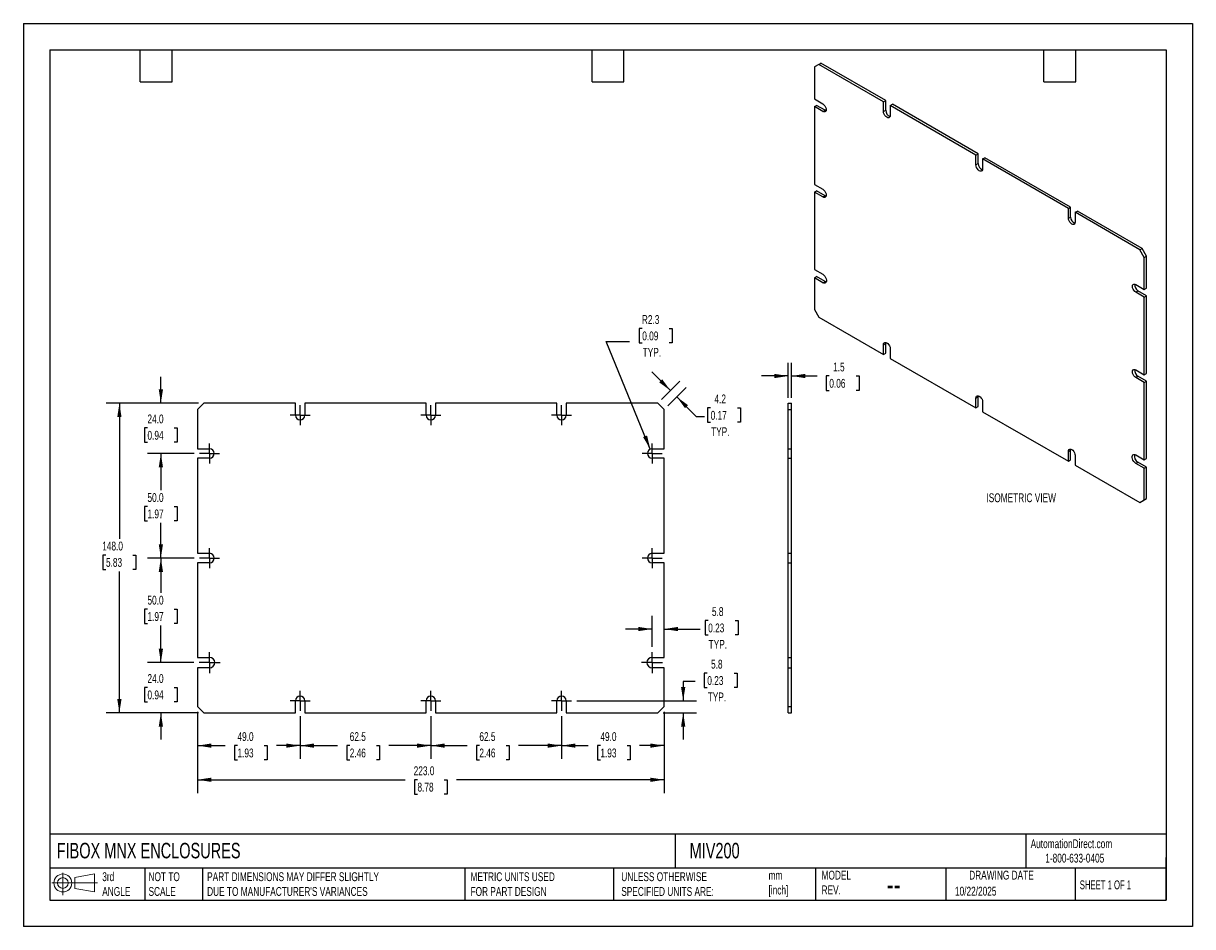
# Model space of a CAD drawing. Header units: millimetres. Extents: x 0 to 559, y 0 to 432.
import ezdxf

# ---------------------------------------------------------------- set-up
doc = ezdxf.new("R2010")
doc.units = ezdxf.units.MM
doc.header["$LTSCALE"] = 2
doc.linetypes.add('CENTERX2', pattern=[20.32, 12.7, -2.54, 2.54, -2.54])
doc.layers.add('CENTER', color=40, linetype='CENTERX2')
doc.layers.add('DIMENSIONS', color=140, linetype='Continuous', lineweight=25)
doc.layers.add('TEXT', color=140, linetype='Continuous', lineweight=25)
doc.styles.add('SLDTEXTSTYLE0', font='TXT', dxfattribs={"width": 0.7})
doc.styles.add('SLDTEXTSTYLE1', font='TXT', dxfattribs={"width": 0.65})
doc.dimstyles.new('SLDDIMSTYLE0', dxfattribs={"dimtxt": 4.316016, "dimasz": 6.604, "dimexe": 0, "dimexo": 0.0625, "dimgap": 1.079004, "dimtad": 0, "dimtih": 1, "dimtoh": 1, "dimdec": 1, "dimrnd": 1e-09, "dimzin": 12, "dimdsep": 46, "dimtxsty": 'SLDTEXTSTYLE0', "dimsah": 1, "dimcen": 0.09, "dimadec": 0, "dimazin": 3, "dimtfac": 1, "dimtdec": 1, "dimtmove": 0, "dimatfit": 0, "dimfxl": 0, "dimfrac": 2, "dimtolj": 1, "dimtzin": 12, "dimarcsym": 0})
doc.dimstyles.new('SLDDIMSTYLE1', dxfattribs={"dimtxt": 4.316016, "dimasz": 6.604, "dimexe": 0, "dimexo": 0.0625, "dimgap": 1.079004, "dimtad": 0, "dimtih": 1, "dimtoh": 1, "dimdec": 1, "dimrnd": 1e-09, "dimzin": 12, "dimdsep": 46, "dimtxsty": 'SLDTEXTSTYLE0', "dimsah": 1, "dimcen": 0, "dimadec": 0, "dimazin": 3, "dimtfac": 1, "dimtdec": 1, "dimtofl": 0, "dimtmove": 0, "dimatfit": 3, "dimfxl": 0, "dimfrac": 2, "dimtolj": 1, "dimtzin": 12, "dimarcsym": 0})
doc.dimstyles.new('SLDDIMSTYLE2', dxfattribs={"dimtxt": 4.316016, "dimasz": 6.604, "dimexe": 0, "dimexo": 0.0625, "dimgap": 1.079004, "dimtad": 0, "dimtih": 1, "dimtoh": 1, "dimdec": 1, "dimrnd": 1e-09, "dimzin": 4, "dimdsep": 46, "dimtxsty": 'SLDTEXTSTYLE0', "dimsah": 1, "dimcen": 0.09, "dimadec": 0, "dimazin": 1, "dimtfac": 1, "dimtdec": 1, "dimtofl": 0, "dimtmove": 0, "dimatfit": 3, "dimfxl": 0, "dimfrac": 2, "dimtolj": 1, "dimtzin": 12, "dimarcsym": 0})
doc.dimstyles.new('SLDDIMSTYLE3', dxfattribs={"dimtxt": 4.316016, "dimasz": 6.604, "dimexe": 0, "dimexo": 0.0625, "dimgap": 1.079004, "dimtad": 0, "dimtih": 1, "dimtoh": 1, "dimdec": 1, "dimrnd": 1e-09, "dimzin": 12, "dimdsep": 46, "dimtxsty": 'SLDTEXTSTYLE0', "dimsah": 1, "dimcen": 0.09, "dimadec": 0, "dimazin": 3, "dimtfac": 1, "dimtdec": 1, "dimtofl": 0, "dimtmove": 0, "dimatfit": 3, "dimfxl": 0, "dimfrac": 2, "dimtolj": 1, "dimtzin": 12, "dimarcsym": 0})
doc.dimstyles.new('SLDDIMSTYLE4', dxfattribs={"dimtxt": 4.316016, "dimasz": 6.604, "dimexe": 0, "dimexo": 0.0625, "dimgap": 1.079004, "dimtad": 0, "dimtih": 1, "dimtoh": 1, "dimdec": 1, "dimrnd": 1e-09, "dimzin": 4, "dimdsep": 46, "dimtxsty": 'SLDTEXTSTYLE0', "dimsah": 1, "dimcen": 0.09, "dimadec": 0, "dimazin": 1, "dimtfac": 1, "dimtdec": 1, "dimtmove": 0, "dimatfit": 0, "dimfxl": 0, "dimfrac": 2, "dimtolj": 1, "dimtzin": 12, "dimarcsym": 0})

# ---------------------------------------------------------------- blocks, each defined once
blk = doc.blocks.new('Block11')
at = {"color": 7, "linetype": 'Continuous', "lineweight": 18}
for p, q in [((0, 5.76), (21.75, 5.76)), ((5.18, 10.62), (5.18, 0)), ((10.96, 8.33), (20.35, 10.06)), ((10.96, 3.19), (10.96, 8.33)), ((20.35, 10.06), (20.35, 1.46)), ((10.96, 3.19), (20.35, 1.46))]:
    blk.add_line(p, q, dxfattribs=at)
for radius in [4.3, 2.57]:
    blk.add_circle((5.18, 5.76), radius, dxfattribs=at)
blk = doc.blocks.new('Block12')
at = {"color": 7, "linetype": 'Continuous'}
blk.add_blockref('Block11', (0, 0), dxfattribs=at)
blk = doc.blocks.new('_D')
at = {"layer": 'DIMENSIONS'}
for p, q in [((309.27, 256.25), (300.29, 265.23)), ((305.03, 252), (313.76, 260.74)), ((308.03, 249), (316.76, 257.74)), ((312.27, 253.25), (321.6, 243.92)), ((328.47, 247.95), (327.02, 247.95)), ((327.02, 247.95), (327.02, 241.09)), ((341.3, 247.95), (342.75, 247.95)), ((342.75, 247.95), (342.75, 241.09)), ((321.6, 243.92), (325.58, 243.92)), ((327.02, 241.09), (328.47, 241.09)), ((342.75, 241.09), (341.3, 241.09))]:
    blk.add_line(p, q, dxfattribs=at)
for points in [[(309.27, 256.25), (305.32, 261.64), (303.88, 260.2)], [(312.27, 253.25), (316.22, 247.86), (317.66, 249.3)]]:
    blk.add_solid(points, dxfattribs=at)
at = {"layer": 'DIMENSIONS', "char_height": 4.233, "attachment_point": 1, "style": 'SLDTEXTSTYLE0'}
for s, insert in [('4.2', (330.27, 254.38)), ('0.17', (328.47, 246.55)), ('TYP.', (328.68, 238.73))]:
    blk.add_mtext(s, dxfattribs=dict(at, insert=insert))
blk = doc.blocks.new('_D_1')
at = {"layer": 'DIMENSIONS'}
for p, q in [((295.77, 285.91), (294.32, 285.91)), ((294.32, 285.91), (294.32, 279.05)), ((308.59, 285.91), (310.04, 285.91)), ((310.04, 285.91), (310.04, 279.05)), ((299.63, 228.29), (278.58, 279.65)), ((278.58, 279.65), (289.69, 279.65)), ((294.32, 279.05), (295.77, 279.05)), ((310.04, 279.05), (308.59, 279.05))]:
    blk.add_line(p, q, dxfattribs=at)
blk.add_solid([(299.63, 228.29), (298.06, 234.79), (296.18, 234.02)], dxfattribs=at)
at = {"layer": 'DIMENSIONS', "char_height": 4.233, "attachment_point": 1, "style": 'SLDTEXTSTYLE0'}
for s, insert in [('R2.3', (295.6, 292.34)), ('0.09', (295.77, 284.51)), ('TYP.', (295.98, 276.69))]:
    blk.add_mtext(s, dxfattribs=dict(at, insert=insert))
blk = doc.blocks.new('_D_2')
at = {"layer": 'DIMENSIONS'}
for p, q in [((300.48, 133.79), (300.48, 148.61)), ((327.29, 146.3), (325.84, 146.3)), ((325.84, 146.3), (325.84, 139.44)), ((340.11, 146.3), (341.56, 146.3)), ((341.56, 146.3), (341.56, 139.44)), ((300.48, 142.26), (287.78, 142.26)), ((306.23, 142.26), (323.42, 142.26)), ((325.84, 139.44), (327.29, 139.44)), ((341.56, 139.44), (340.11, 139.44))]:
    blk.add_line(p, q, dxfattribs=at)
for points in [[(300.48, 142.26), (293.88, 143.28), (293.88, 141.25)], [(306.23, 142.26), (312.84, 141.25), (312.84, 143.28)]]:
    blk.add_solid(points, dxfattribs=at)
at = {"layer": 'DIMENSIONS', "char_height": 4.233, "attachment_point": 1, "style": 'SLDTEXTSTYLE0'}
for s, insert in [('5.8', (329.08, 152.72)), ('0.23', (327.29, 144.9)), ('TYP.', (327.49, 137.07))]:
    blk.add_mtext(s, dxfattribs=dict(at, insert=insert))
blk = doc.blocks.new('_D_3')
at = {"layer": 'DIMENSIONS'}
for p, q in [((326.86, 121.16), (325.41, 121.16)), ((325.41, 121.16), (325.41, 114.3)), ((339.68, 121.16), (341.13, 121.16)), ((341.13, 121.16), (341.13, 114.3)), ((321.06, 117.12), (315.34, 117.12)), ((315.34, 117.12), (315.34, 107.96)), ((325.41, 114.3), (326.86, 114.3)), ((341.13, 114.3), (339.68, 114.3)), ((264.56, 107.96), (321.69, 107.96)), ((305.77, 102.21), (321.69, 102.21)), ((315.34, 102.21), (315.34, 89.51))]:
    blk.add_line(p, q, dxfattribs=at)
for points in [[(315.34, 107.96), (316.36, 114.56), (314.32, 114.56)], [(315.34, 102.21), (314.32, 95.6), (316.36, 95.6)]]:
    blk.add_solid(points, dxfattribs=at)
at = {"layer": 'DIMENSIONS', "char_height": 4.233, "attachment_point": 1, "style": 'SLDTEXTSTYLE0'}
for s, insert in [('5.8', (328.65, 127.59)), ('0.23', (326.86, 119.76)), ('TYP.', (327.07, 111.93))]:
    blk.add_mtext(s, dxfattribs=dict(at, insert=insert))
blk = doc.blocks.new('_D_4')
at = {"layer": 'DIMENSIONS'}
for p, q in [((257.23, 100.63), (257.23, 80.18)), ((306.23, 102.67), (306.23, 80.18)), ((257.23, 86.53), (269.91, 86.53)), ((275.76, 86.53), (274.31, 86.53)), ((274.31, 86.53), (274.31, 79.67)), ((288.59, 86.53), (290.04, 86.53)), ((290.04, 86.53), (290.04, 79.67)), ((306.23, 86.53), (294.44, 86.53)), ((274.31, 79.67), (275.76, 79.67)), ((290.04, 79.67), (288.59, 79.67))]:
    blk.add_line(p, q, dxfattribs=at)
for points in [[(257.23, 86.53), (263.84, 85.52), (263.84, 87.55)], [(306.23, 86.53), (299.63, 87.55), (299.63, 85.52)]]:
    blk.add_solid(points, dxfattribs=at)
at = {"layer": 'DIMENSIONS', "char_height": 4.233, "attachment_point": 1, "style": 'SLDTEXTSTYLE0'}
for s, insert in [('49.0', (275.76, 92.96)), ('1.93', (275.76, 85.13))]:
    blk.add_mtext(s, dxfattribs=dict(at, insert=insert))
blk = doc.blocks.new('_D_5')
at = {"layer": 'DIMENSIONS'}
for p, q in [((194.73, 100.63), (194.73, 80.18)), ((257.23, 100.63), (257.23, 80.18)), ((194.73, 86.53), (212.08, 86.53)), ((217.93, 86.53), (216.48, 86.53)), ((216.48, 86.53), (216.48, 79.67)), ((230.76, 86.53), (232.21, 86.53)), ((232.21, 86.53), (232.21, 79.67)), ((257.23, 86.53), (236.61, 86.53)), ((216.48, 79.67), (217.93, 79.67)), ((232.21, 79.67), (230.76, 79.67))]:
    blk.add_line(p, q, dxfattribs=at)
for points in [[(194.73, 86.53), (201.34, 85.52), (201.34, 87.55)], [(257.23, 86.53), (250.63, 87.55), (250.63, 85.52)]]:
    blk.add_solid(points, dxfattribs=at)
at = {"layer": 'DIMENSIONS', "char_height": 4.233, "attachment_point": 1, "style": 'SLDTEXTSTYLE0'}
for s, insert in [('62.5', (217.93, 92.96)), ('2.46', (217.93, 85.13))]:
    blk.add_mtext(s, dxfattribs=dict(at, insert=insert))
blk = doc.blocks.new('_D_6')
at = {"layer": 'DIMENSIONS'}
for p, q in [((132.23, 100.63), (132.23, 80.18)), ((194.73, 100.63), (194.73, 80.18)), ((132.23, 86.53), (150.12, 86.53)), ((155.97, 86.53), (154.52, 86.53)), ((154.52, 86.53), (154.52, 79.67)), ((168.8, 86.53), (170.25, 86.53)), ((170.25, 86.53), (170.25, 79.67)), ((194.73, 86.53), (174.64, 86.53)), ((154.52, 79.67), (155.97, 79.67)), ((170.25, 79.67), (168.8, 79.67))]:
    blk.add_line(p, q, dxfattribs=at)
for points in [[(132.23, 86.53), (138.84, 85.52), (138.84, 87.55)], [(194.73, 86.53), (188.13, 87.55), (188.13, 85.52)]]:
    blk.add_solid(points, dxfattribs=at)
at = {"layer": 'DIMENSIONS', "char_height": 4.233, "attachment_point": 1, "style": 'SLDTEXTSTYLE0'}
for s, insert in [('62.5', (155.97, 92.96)), ('2.46', (155.97, 85.13))]:
    blk.add_mtext(s, dxfattribs=dict(at, insert=insert))
blk = doc.blocks.new('_D_7')
at = {"layer": 'DIMENSIONS'}
for p, q in [((83.23, 102.67), (83.23, 80.18)), ((132.23, 100.63), (132.23, 80.18)), ((83.23, 86.53), (96.46, 86.53)), ((102.31, 86.53), (100.86, 86.53)), ((100.86, 86.53), (100.86, 79.67)), ((115.14, 86.53), (116.59, 86.53)), ((116.59, 86.53), (116.59, 79.67)), ((132.23, 86.53), (120.99, 86.53)), ((100.86, 79.67), (102.31, 79.67)), ((116.59, 79.67), (115.14, 79.67))]:
    blk.add_line(p, q, dxfattribs=at)
for points in [[(83.23, 86.53), (89.84, 85.52), (89.84, 87.55)], [(132.23, 86.53), (125.63, 87.55), (125.63, 85.52)]]:
    blk.add_solid(points, dxfattribs=at)
at = {"layer": 'DIMENSIONS', "char_height": 4.233, "attachment_point": 1, "style": 'SLDTEXTSTYLE0'}
for s, insert in [('49.0', (102.31, 92.96)), ('1.93', (102.31, 85.13))]:
    blk.add_mtext(s, dxfattribs=dict(at, insert=insert))
blk = doc.blocks.new('_D_8')
at = {"layer": 'DIMENSIONS'}
for p, q in [((83.23, 102.67), (83.23, 63.86)), ((306.23, 102.67), (306.23, 63.86)), ((83.23, 70.21), (182.49, 70.21)), ((188.34, 70.21), (186.89, 70.21)), ((186.89, 70.21), (186.89, 63.35)), ((201.16, 70.21), (202.61, 70.21)), ((202.61, 70.21), (202.61, 63.35)), ((306.23, 70.21), (207.01, 70.21)), ((186.89, 63.35), (188.34, 63.35)), ((202.61, 63.35), (201.16, 63.35))]:
    blk.add_line(p, q, dxfattribs=at)
for points in [[(83.23, 70.21), (89.84, 69.19), (89.84, 71.22)], [(306.23, 70.21), (299.63, 71.22), (299.63, 69.19)]]:
    blk.add_solid(points, dxfattribs=at)
at = {"layer": 'DIMENSIONS', "char_height": 4.233, "attachment_point": 1, "style": 'SLDTEXTSTYLE0'}
for s, insert in [('223.0', (186.54, 76.63)), ('8.78', (188.34, 68.81))]:
    blk.add_mtext(s, dxfattribs=dict(at, insert=insert))
blk = doc.blocks.new('_D_9')
at = {"layer": 'DIMENSIONS'}
for p, q in [((65.71, 126.21), (65.71, 138.91)), ((81.4, 126.21), (59.36, 126.21)), ((59.3, 114.29), (57.85, 114.29)), ((57.85, 114.29), (57.85, 107.43)), ((72.13, 114.29), (73.58, 114.29)), ((73.58, 114.29), (73.58, 107.43)), ((57.85, 107.43), (59.3, 107.43)), ((73.58, 107.43), (72.13, 107.43)), ((83.69, 102.21), (59.36, 102.21)), ((65.71, 102.21), (65.71, 89.51))]:
    blk.add_line(p, q, dxfattribs=at)
for points in [[(65.71, 126.21), (66.73, 132.81), (64.7, 132.81)], [(65.71, 102.21), (64.7, 95.6), (66.73, 95.6)]]:
    blk.add_solid(points, dxfattribs=at)
at = {"layer": 'DIMENSIONS', "char_height": 4.233, "attachment_point": 1, "style": 'SLDTEXTSTYLE0'}
for s, insert in [('24.0', (59.3, 120.71)), ('0.94', (59.3, 112.89))]:
    blk.add_mtext(s, dxfattribs=dict(at, insert=insert))
blk = doc.blocks.new('_D_10')
at = {"layer": 'DIMENSIONS'}
for p, q in [((81.65, 176.21), (59.36, 176.21)), ((65.71, 176.21), (65.71, 159.59)), ((59.3, 151.77), (57.85, 151.77)), ((57.85, 151.77), (57.85, 144.91)), ((72.13, 151.77), (73.58, 151.77)), ((73.58, 151.77), (73.58, 144.91)), ((57.85, 144.91), (59.3, 144.91)), ((65.71, 126.21), (65.71, 143.94)), ((73.58, 144.91), (72.13, 144.91)), ((81.4, 126.21), (59.36, 126.21))]:
    blk.add_line(p, q, dxfattribs=at)
for points in [[(65.71, 176.21), (64.7, 169.6), (66.73, 169.6)], [(65.71, 126.21), (66.73, 132.81), (64.7, 132.81)]]:
    blk.add_solid(points, dxfattribs=at)
at = {"layer": 'DIMENSIONS', "char_height": 4.233, "attachment_point": 1, "style": 'SLDTEXTSTYLE0'}
for s, insert in [('50.0', (59.3, 158.19)), ('1.97', (59.3, 150.36))]:
    blk.add_mtext(s, dxfattribs=dict(at, insert=insert))
blk = doc.blocks.new('_D_11')
at = {"layer": 'DIMENSIONS'}
for p, q in [((81.65, 226.21), (59.36, 226.21)), ((65.71, 226.21), (65.71, 208.64)), ((59.3, 200.81), (57.85, 200.81)), ((57.85, 200.81), (57.85, 193.95)), ((72.13, 200.81), (73.58, 200.81)), ((73.58, 200.81), (73.58, 193.95)), ((57.85, 193.95), (59.3, 193.95)), ((65.71, 176.21), (65.71, 192.99)), ((73.58, 193.95), (72.13, 193.95)), ((81.65, 176.21), (59.36, 176.21))]:
    blk.add_line(p, q, dxfattribs=at)
for points in [[(65.71, 226.21), (64.7, 219.6), (66.73, 219.6)], [(65.71, 176.21), (66.73, 182.81), (64.7, 182.81)]]:
    blk.add_solid(points, dxfattribs=at)
at = {"layer": 'DIMENSIONS', "char_height": 4.233, "attachment_point": 1, "style": 'SLDTEXTSTYLE0'}
for s, insert in [('50.0', (59.3, 207.24)), ('1.97', (59.3, 199.41))]:
    blk.add_mtext(s, dxfattribs=dict(at, insert=insert))
blk = doc.blocks.new('_D_12')
at = {"layer": 'DIMENSIONS'}
for p, q in [((65.71, 250.21), (65.71, 262.91)), ((83.69, 250.21), (59.36, 250.21)), ((59.3, 238.39), (57.85, 238.39)), ((57.85, 238.39), (57.85, 231.53)), ((72.13, 238.39), (73.58, 238.39)), ((73.58, 238.39), (73.58, 231.53)), ((57.85, 231.53), (59.3, 231.53)), ((73.58, 231.53), (72.13, 231.53)), ((81.65, 226.21), (59.36, 226.21)), ((65.71, 226.21), (65.71, 213.51))]:
    blk.add_line(p, q, dxfattribs=at)
for points in [[(65.71, 250.21), (66.73, 256.81), (64.7, 256.81)], [(65.71, 226.21), (64.7, 219.6), (66.73, 219.6)]]:
    blk.add_solid(points, dxfattribs=at)
at = {"layer": 'DIMENSIONS', "char_height": 4.233, "attachment_point": 1, "style": 'SLDTEXTSTYLE0'}
for s, insert in [('24.0', (59.3, 244.82)), ('0.94', (59.3, 236.99))]:
    blk.add_mtext(s, dxfattribs=dict(at, insert=insert))
blk = doc.blocks.new('_D_13')
at = {"layer": 'DIMENSIONS'}
for p, q in [((83.69, 250.21), (39.54, 250.21)), ((45.89, 250.21), (45.89, 185.46)), ((39.48, 177.64), (38.03, 177.64)), ((38.03, 177.64), (38.03, 170.78)), ((52.3, 177.64), (53.75, 177.64)), ((53.75, 177.64), (53.75, 170.78)), ((38.03, 170.78), (39.48, 170.78)), ((45.89, 102.21), (45.89, 169.81)), ((53.75, 170.78), (52.3, 170.78)), ((83.69, 102.21), (39.54, 102.21))]:
    blk.add_line(p, q, dxfattribs=at)
for points in [[(45.89, 250.21), (44.87, 243.6), (46.91, 243.6)], [(45.89, 102.21), (46.91, 108.81), (44.87, 108.81)]]:
    blk.add_solid(points, dxfattribs=at)
at = {"layer": 'DIMENSIONS', "char_height": 4.233, "attachment_point": 1, "style": 'SLDTEXTSTYLE0'}
for s, insert in [('148.0', (37.68, 184.06)), ('5.83', (39.48, 176.24))]:
    blk.add_mtext(s, dxfattribs=dict(at, insert=insert))
blk = doc.blocks.new('SW_CENTERMARKSYMBOL_0')
at = {"layer": 'CENTER', "color": 0}
for p, q in [((-2.54, 0), (-4.79, 0)), ((0, 0), (-2.54, 0)), ((0, 2.54), (0, 4.79)), ((0, 0), (0, 2.54)), ((0, 0), (0, -2.54)), ((0, 0), (2.54, 0)), ((2.54, 0), (4.79, 0)), ((0, -2.54), (0, -4.79))]:
    blk.add_line(p, q, dxfattribs=at)
blk = doc.blocks.new('SW_CENTERMARKSYMBOL_1')
at = {"layer": 'CENTER', "color": 0}
for p, q in [((-2.54, 0), (-4.79, 0)), ((0, 0), (-2.54, 0)), ((0, 2.54), (0, 4.79)), ((0, 0), (0, 2.54)), ((0, 0), (0, -2.54)), ((0, 0), (2.54, 0)), ((2.54, 0), (4.79, 0)), ((0, -2.54), (0, -4.79))]:
    blk.add_line(p, q, dxfattribs=at)
blk = doc.blocks.new('SW_CENTERMARKSYMBOL_2')
at = {"layer": 'CENTER', "color": 0}
for p, q in [((-2.54, 0), (-4.79, 0)), ((0, 0), (-2.54, 0)), ((0, 2.54), (0, 4.79)), ((0, 0), (0, 2.54)), ((0, 0), (0, -2.54)), ((0, 0), (2.54, 0)), ((2.54, 0), (4.79, 0)), ((0, -2.54), (0, -4.79))]:
    blk.add_line(p, q, dxfattribs=at)
blk = doc.blocks.new('SW_CENTERMARKSYMBOL_3')
at = {"layer": 'CENTER', "color": 0}
for p, q in [((-2.54, 0), (-4.79, 0)), ((0, 0), (-2.54, 0)), ((0, 2.54), (0, 4.79)), ((0, 0), (0, 2.54)), ((0, 0), (0, -2.54)), ((0, 0), (2.54, 0)), ((2.54, 0), (4.79, 0)), ((0, -2.54), (0, -4.79))]:
    blk.add_line(p, q, dxfattribs=at)
blk = doc.blocks.new('SW_CENTERMARKSYMBOL_4')
at = {"layer": 'CENTER', "color": 0}
for p, q in [((-2.54, 0), (-4.79, 0)), ((0, 0), (-2.54, 0)), ((0, 2.54), (0, 4.79)), ((0, 0), (0, 2.54)), ((0, 0), (0, -2.54)), ((0, 0), (2.54, 0)), ((2.54, 0), (4.79, 0)), ((0, -2.54), (0, -4.79))]:
    blk.add_line(p, q, dxfattribs=at)
blk = doc.blocks.new('SW_CENTERMARKSYMBOL_5')
at = {"layer": 'CENTER', "color": 0}
for p, q in [((-2.54, 0), (-5.04, 0)), ((0, 0), (-2.54, 0)), ((0, 2.54), (0, 5.04)), ((0, 0), (0, 2.54)), ((0, 0), (0, -2.54)), ((0, 0), (2.54, 0)), ((2.54, 0), (5.04, 0)), ((0, -2.54), (0, -5.04))]:
    blk.add_line(p, q, dxfattribs=at)
blk = doc.blocks.new('SW_CENTERMARKSYMBOL_6')
at = {"layer": 'CENTER', "color": 0}
for p, q in [((-2.54, 0), (-4.79, 0)), ((0, 0), (-2.54, 0)), ((0, 2.54), (0, 4.79)), ((0, 0), (0, 2.54)), ((0, 0), (0, -2.54)), ((0, 0), (2.54, 0)), ((2.54, 0), (4.79, 0)), ((0, -2.54), (0, -4.79))]:
    blk.add_line(p, q, dxfattribs=at)
blk = doc.blocks.new('SW_CENTERMARKSYMBOL_7')
at = {"layer": 'CENTER', "color": 0}
for p, q in [((-2.54, 0), (-4.79, 0)), ((0, 0), (-2.54, 0)), ((0, 2.54), (0, 4.79)), ((0, 0), (0, 2.54)), ((0, 0), (0, -2.54)), ((0, 0), (2.54, 0)), ((2.54, 0), (4.79, 0)), ((0, -2.54), (0, -4.79))]:
    blk.add_line(p, q, dxfattribs=at)
blk = doc.blocks.new('SW_CENTERMARKSYMBOL_8')
at = {"layer": 'CENTER', "color": 0}
for p, q in [((-2.54, 0), (-4.79, 0)), ((0, 0), (-2.54, 0)), ((0, 2.54), (0, 4.79)), ((0, 0), (0, 2.54)), ((0, 0), (0, -2.54)), ((0, 0), (2.54, 0)), ((2.54, 0), (4.79, 0)), ((0, -2.54), (0, -4.79))]:
    blk.add_line(p, q, dxfattribs=at)
blk = doc.blocks.new('SW_CENTERMARKSYMBOL_9')
at = {"layer": 'CENTER', "color": 0}
for p, q in [((-2.54, 0), (-5.04, 0)), ((0, 0), (-2.54, 0)), ((0, 2.54), (0, 5.04)), ((0, 0), (0, 2.54)), ((0, 0), (0, -2.54)), ((0, 0), (2.54, 0)), ((2.54, 0), (5.04, 0)), ((0, -2.54), (0, -5.04))]:
    blk.add_line(p, q, dxfattribs=at)
blk = doc.blocks.new('SW_CENTERMARKSYMBOL_10')
at = {"layer": 'CENTER', "color": 0}
for p, q in [((-2.54, 0), (-4.79, 0)), ((0, 0), (-2.54, 0)), ((0, 2.54), (0, 4.79)), ((0, 0), (0, 2.54)), ((0, 0), (0, -2.54)), ((0, 0), (2.54, 0)), ((2.54, 0), (4.79, 0)), ((0, -2.54), (0, -4.79))]:
    blk.add_line(p, q, dxfattribs=at)
blk = doc.blocks.new('SW_CENTERMARKSYMBOL_11')
at = {"layer": 'CENTER', "color": 0}
for p, q in [((-2.54, 0), (-4.79, 0)), ((0, 0), (-2.54, 0)), ((0, 2.54), (0, 4.79)), ((0, 0), (0, 2.54)), ((0, 0), (0, -2.54)), ((0, 0), (2.54, 0)), ((2.54, 0), (4.79, 0)), ((0, -2.54), (0, -4.79))]:
    blk.add_line(p, q, dxfattribs=at)
blk = doc.blocks.new('_D_14')
at = {"layer": 'DIMENSIONS'}
for p, q in [((365.54, 252.75), (365.54, 269.59)), ((367.04, 252.75), (367.04, 269.59)), ((365.54, 263.24), (352.84, 263.24)), ((367.04, 263.24), (379.34, 263.24)), ((385.18, 263.24), (383.73, 263.24)), ((383.73, 263.24), (383.73, 256.38)), ((398.01, 263.24), (399.46, 263.24)), ((399.46, 263.24), (399.46, 256.38)), ((383.73, 256.38), (385.18, 256.38)), ((399.46, 256.38), (398.01, 256.38))]:
    blk.add_line(p, q, dxfattribs=at)
for points in [[(365.54, 263.24), (358.93, 264.25), (358.93, 262.22)], [(367.04, 263.24), (373.64, 262.22), (373.64, 264.25)]]:
    blk.add_solid(points, dxfattribs=at)
at = {"layer": 'DIMENSIONS', "char_height": 4.233, "attachment_point": 1, "style": 'SLDTEXTSTYLE0'}
for s, insert in [('1.5', (386.98, 269.66)), ('0.06', (385.18, 261.84))]:
    blk.add_mtext(s, dxfattribs=dict(at, insert=insert))

msp = doc.modelspace()

# ---------------------------------------------------------------- linework, layer by layer
at = {"color": 7, "linetype": 'Continuous'}
for p, q in [((0, 431.81), (0, 0.01)), ((0, 431.81), (558.8, 431.81)), ((558.8, 431.81), (558.8, 0.01)), ((558.8, 0.01), (0, 0.01))]:
    msp.add_line(p, q, dxfattribs=at)
for p, q in [((380.14, 412.2), (378.02, 410.97)), ((378.02, 410.97), (378.02, 395.66)), ((380.14, 412.2), (381.2, 412.81)), ((411.08, 394.34), (380.14, 412.2)), ((412.14, 394.95), (381.2, 412.81)), ((378.02, 395.66), (382.08, 393.32)), ((378.02, 391.99), (379.08, 392.6)), ((378.02, 391.99), (378.02, 354.84)), ((382.08, 389.64), (378.02, 391.99)), ((383.14, 390.25), (379.08, 392.6)), ((411.08, 394.34), (412.14, 394.95)), ((411.08, 389.64), (411.08, 394.34)), ((412.14, 390.26), (412.14, 394.95)), ((414.26, 392.5), (415.32, 393.11)), ((414.26, 392.5), (414.26, 387.81)), ((455.27, 368.83), (414.26, 392.5)), ((456.33, 369.44), (415.32, 393.11)), ((382.08, 389.64), (383.14, 390.25)), ((383.61, 390.07), (383.14, 390.25)), ((411.08, 389.64), (412.14, 390.26)), ((455.27, 368.83), (456.33, 369.44)), ((455.27, 364.13), (455.27, 368.83)), ((456.33, 364.74), (456.33, 369.44)), ((455.27, 364.13), (456.33, 364.74)), ((458.45, 366.99), (459.51, 367.6)), ((458.45, 366.99), (458.45, 362.29)), ((499.46, 343.31), (458.45, 366.99)), ((500.52, 343.93), (459.51, 367.6)), ((378.02, 354.84), (382.08, 352.49)), ((378.02, 351.16), (379.08, 351.77)), ((378.02, 351.16), (378.02, 314.21)), ((382.08, 348.81), (378.02, 351.16)), ((383.14, 349.43), (379.08, 351.77)), ((382.08, 348.81), (383.14, 349.43)), ((383.61, 349.24), (383.14, 349.43)), ((499.46, 343.31), (500.52, 343.93)), ((499.46, 338.62), (499.46, 343.31)), ((500.52, 339.23), (500.52, 343.93)), ((502.65, 341.48), (503.71, 342.09)), ((502.65, 341.48), (502.65, 336.78)), ((533.58, 323.62), (502.65, 341.48)), ((534.64, 324.23), (503.71, 342.09)), ((499.46, 338.62), (500.52, 339.23)), ((533.58, 323.62), (534.64, 324.23)), ((536.76, 320.56), (534.64, 324.23)), ((535.7, 319.94), (533.58, 323.62)), ((535.7, 319.94), (536.76, 320.56)), ((535.7, 304.63), (535.7, 319.94)), ((536.76, 305.25), (536.76, 320.56)), ((378.02, 314.21), (382.08, 311.87)), ((378.02, 310.13), (379.08, 310.74)), ((378.02, 310.13), (378.02, 295.02)), ((382.08, 307.78), (378.02, 310.13)), ((383.14, 308.4), (379.08, 310.74)), ((382.08, 307.78), (383.14, 308.4)), ((531.64, 306.98), (535.7, 304.63)), ((531.64, 303.31), (532.7, 303.92)), ((535.7, 300.96), (531.64, 303.31)), ((536.76, 301.57), (532.7, 303.92)), ((535.7, 304.63), (536.76, 305.25)), ((535.7, 300.96), (536.76, 301.57)), ((535.7, 263.81), (535.7, 300.96)), ((536.76, 264.42), (536.76, 301.57)), ((378.02, 295.02), (380.14, 291.35)), ((380.14, 291.35), (411.08, 273.49)), ((411.08, 278.19), (412.14, 278.8)), ((411.08, 273.49), (411.08, 278.19)), ((411.08, 273.49), (412.14, 274.1)), ((412.14, 278.8), (412.2, 279.29)), ((412.14, 274.1), (412.14, 278.8)), ((414.26, 276.35), (414.26, 271.65)), ((414.26, 271.65), (455.27, 247.98)), ((531.64, 266.15), (535.7, 263.81)), ((531.64, 262.48), (532.7, 263.09)), ((536.76, 260.74), (532.7, 263.09)), ((535.7, 263.81), (536.76, 264.42)), ((535.7, 260.13), (531.64, 262.48)), ((535.7, 260.13), (536.76, 260.74)), ((535.7, 223.18), (535.7, 260.13)), ((536.76, 223.8), (536.76, 260.74)), ((455.27, 252.67), (456.33, 253.29)), ((455.27, 247.98), (455.27, 252.67)), ((456.33, 253.29), (456.4, 253.78)), ((456.33, 248.59), (456.33, 253.29)), ((86.23, 250.21), (83.23, 247.21)), ((83.23, 247.21), (83.23, 228.46)), ((129.98, 250.21), (86.23, 250.21)), ((129.98, 244.46), (129.98, 250.21)), ((134.48, 250.21), (134.48, 244.46)), ((192.48, 250.21), (134.48, 250.21)), ((192.48, 244.46), (192.48, 250.21)), ((196.98, 250.21), (196.98, 244.46)), ((254.98, 250.21), (196.98, 250.21)), ((254.98, 244.46), (254.98, 250.21)), ((259.48, 250.21), (259.48, 244.46)), ((303.23, 250.21), (259.48, 250.21)), ((306.23, 247.21), (303.23, 250.21)), ((306.23, 228.46), (306.23, 247.21)), ((365.54, 250.21), (367.04, 250.21)), ((365.54, 247.21), (365.54, 250.21)), ((365.54, 247.21), (367.04, 247.21)), ((365.54, 228.46), (365.54, 247.21)), ((367.04, 247.21), (367.04, 250.21)), ((367.04, 228.46), (367.04, 247.21)), ((455.27, 247.98), (456.33, 248.59)), ((458.45, 250.84), (458.45, 246.14)), ((458.45, 246.14), (499.46, 222.47)), ((83.23, 228.46), (88.98, 228.46)), ((83.23, 223.96), (83.23, 178.46)), ((88.98, 223.96), (83.23, 223.96)), ((300.48, 228.46), (306.23, 228.46)), ((306.23, 223.96), (300.48, 223.96)), ((306.23, 178.46), (306.23, 223.96)), ((365.54, 228.46), (367.04, 228.46)), ((365.54, 223.96), (365.54, 228.46)), ((365.54, 223.96), (367.04, 223.96)), ((365.54, 178.46), (365.54, 223.96)), ((367.04, 223.96), (367.04, 228.46)), ((367.04, 178.46), (367.04, 223.96)), ((499.46, 227.16), (500.52, 227.77)), ((499.46, 222.47), (499.46, 227.16)), ((500.52, 227.77), (500.59, 228.27)), ((500.52, 223.08), (500.52, 227.77)), ((502.65, 225.32), (502.65, 220.63)), ((531.64, 225.53), (535.7, 223.18)), ((535.7, 223.18), (536.76, 223.8)), ((499.46, 222.47), (500.52, 223.08)), ((502.65, 220.63), (533.58, 202.77)), ((531.64, 221.45), (532.7, 222.06)), ((535.7, 219.1), (531.64, 221.45)), ((536.76, 219.71), (532.7, 222.06)), ((535.7, 219.1), (536.76, 219.71)), ((535.7, 203.99), (535.7, 219.1)), ((536.76, 204.61), (536.76, 219.71)), ((533.58, 202.77), (535.7, 203.99)), ((533.58, 202.77), (534.64, 203.38)), ((534.64, 203.38), (536.76, 204.61)), ((535.7, 203.99), (536.76, 204.61)), ((83.23, 178.46), (88.98, 178.46)), ((83.23, 173.96), (83.23, 128.71)), ((88.98, 173.96), (83.23, 173.96)), ((300.48, 178.46), (306.23, 178.46)), ((306.23, 173.96), (300.48, 173.96)), ((306.23, 128.71), (306.23, 173.96)), ((365.54, 178.46), (367.04, 178.46)), ((365.54, 173.96), (365.54, 178.46)), ((365.54, 128.71), (365.54, 173.96)), ((365.54, 173.96), (367.04, 173.96)), ((367.04, 173.96), (367.04, 178.46)), ((367.04, 128.71), (367.04, 173.96)), ((83.23, 128.71), (88.98, 128.71)), ((300.48, 128.71), (306.23, 128.71)), ((365.54, 128.71), (367.04, 128.71)), ((365.54, 123.71), (365.54, 128.71)), ((367.04, 123.71), (367.04, 128.71)), ((83.23, 123.71), (83.23, 105.21)), ((88.98, 123.71), (83.23, 123.71)), ((306.23, 123.71), (300.48, 123.71)), ((306.23, 105.21), (306.23, 123.71)), ((365.54, 123.71), (367.04, 123.71)), ((365.54, 105.21), (365.54, 123.71)), ((367.04, 105.21), (367.04, 123.71)), ((129.98, 102.21), (129.98, 107.96)), ((134.48, 107.96), (134.48, 102.21)), ((192.48, 102.21), (192.48, 107.96)), ((196.98, 107.96), (196.98, 102.21)), ((254.98, 102.21), (254.98, 107.96)), ((259.48, 107.96), (259.48, 102.21)), ((83.23, 105.21), (86.23, 102.21)), ((86.23, 102.21), (129.98, 102.21)), ((134.48, 102.21), (192.48, 102.21)), ((196.98, 102.21), (254.98, 102.21)), ((259.48, 102.21), (303.23, 102.21)), ((303.23, 102.21), (306.23, 105.21)), ((365.54, 105.21), (367.04, 105.21)), ((365.54, 102.21), (365.54, 105.21)), ((365.54, 102.21), (367.04, 102.21)), ((367.04, 102.21), (367.04, 105.21))]:
    msp.add_line(p, q)
at = {"flags": 128}
for points in [[(382.08, 393.32), (382.58, 392.94), (383.02, 392.43), (383.37, 391.82), (383.6, 391.17), (383.68, 390.56), (383.6, 390.04), (383.37, 389.66), (383.02, 389.45), (382.58, 389.45), (382.08, 389.64)], [(414.26, 387.81), (414.18, 387.28), (413.95, 386.9), (413.6, 386.7), (413.16, 386.69), (412.67, 386.89), (412.17, 387.26), (411.73, 387.78), (411.38, 388.39), (411.15, 389.03), (411.08, 389.64)], [(458.45, 362.29), (458.37, 361.77), (458.15, 361.39), (457.8, 361.19), (457.35, 361.18), (456.86, 361.38), (456.37, 361.75), (455.93, 362.27), (455.57, 362.88), (455.35, 363.52), (455.27, 364.13)], [(382.08, 352.49), (382.58, 352.11), (383.02, 351.6), (383.37, 350.99), (383.6, 350.35), (383.68, 349.73), (383.6, 349.21), (383.37, 348.83), (383.02, 348.63), (382.58, 348.62), (382.08, 348.81)], [(502.65, 336.78), (502.57, 336.26), (502.34, 335.88), (501.99, 335.67), (501.55, 335.67), (501.05, 335.86), (500.56, 336.24), (500.12, 336.75), (499.77, 337.36), (499.54, 338.01), (499.46, 338.62)], [(382.08, 311.87), (382.58, 311.5), (383.04, 310.99), (383.42, 310.39), (383.69, 309.74), (383.83, 309.1), (383.83, 308.52), (383.69, 308.05), (383.42, 307.72), (383.04, 307.56), (382.58, 307.58), (382.08, 307.78)], [(383.75, 308.17), (383.64, 308.19), (383.14, 308.4)], [(531.64, 303.31), (531.15, 303.68), (530.7, 304.2), (530.35, 304.81), (530.12, 305.45), (530.05, 306.06), (530.12, 306.58), (530.35, 306.97), (530.7, 307.17), (531.15, 307.17), (531.64, 306.98)], [(411.08, 278.19), (411.15, 278.71), (411.38, 279.09), (411.73, 279.29), (412.17, 279.3), (412.67, 279.1), (413.16, 278.73), (413.6, 278.21), (413.95, 277.6), (414.18, 276.96), (414.26, 276.35)], [(531.64, 262.48), (531.15, 262.85), (530.7, 263.37), (530.35, 263.98), (530.12, 264.62), (530.05, 265.23), (530.12, 265.76), (530.35, 266.14), (530.7, 266.34), (531.15, 266.35), (531.64, 266.15)], [(455.27, 252.67), (455.35, 253.2), (455.57, 253.58), (455.93, 253.78), (456.37, 253.79), (456.86, 253.59), (457.35, 253.22), (457.8, 252.7), (458.15, 252.09), (458.37, 251.45), (458.45, 250.84)], [(499.46, 227.16), (499.54, 227.68), (499.77, 228.07), (500.12, 228.27), (500.56, 228.27), (501.05, 228.08), (501.55, 227.71), (501.99, 227.19), (502.34, 226.58), (502.57, 225.94), (502.65, 225.32)], [(531.64, 221.45), (531.14, 221.82), (530.68, 222.32), (530.3, 222.92), (530.03, 223.57), (529.89, 224.21), (529.89, 224.79), (530.03, 225.27), (530.3, 225.6), (530.68, 225.76), (531.14, 225.74), (531.64, 225.53)]]:
    msp.add_lwpolyline(points, dxfattribs=at)
for centre, radius, start, end in [((415.3, 390.28), 3.17, 180.3903, 249.3987), ((459.5, 364.77), 3.17, 180.3903, 249.3987), ((503.69, 339.25), 3.17, 180.3903, 249.3987), ((534.3, 306.65), 3.17, 170.5962, 239.6095), ((534.3, 265.82), 3.17, 170.5962, 239.6095), ((132.23, 244.46), 2.25, 180, 0), ((194.73, 244.46), 2.25, 180, 0), ((257.23, 244.46), 2.25, 180, 0), ((88.98, 226.21), 2.25, 270, 90), ((300.48, 226.21), 2.25, 90, 270), ((534.37, 225.03), 3.41, 167.7643, 240.6668), ((88.98, 176.21), 2.25, 270, 90), ((300.48, 176.21), 2.25, 90, 270), ((88.98, 126.21), 2.5, 270, 90), ((300.48, 126.21), 2.5, 90, 270), ((132.23, 107.96), 2.25, 0, 180), ((194.73, 107.96), 2.25, 0, 180), ((257.23, 107.96), 2.25, 0, 180)]:
    msp.add_arc(centre, radius, start, end)
at = {"layer": 'TEXT'}
for p, q in [((12.7, 419.1), (546.1, 419.1)), ((12.7, 419.1), (12.7, 12.7)), ((55.88, 403.86), (55.88, 419.1)), ((71.12, 403.86), (71.12, 419.1)), ((271.78, 403.86), (271.78, 419.1)), ((287.02, 403.86), (287.02, 419.1)), ((487.68, 403.86), (487.68, 419.1)), ((502.92, 403.86), (502.92, 419.1)), ((546.1, 419.1), (546.1, 12.7)), ((55.88, 403.86), (71.12, 403.86)), ((271.78, 403.86), (287.02, 403.86)), ((487.68, 403.86), (502.92, 403.86)), ((546.1, 44.25), (12.7, 44.25)), ((311.52, 44.25), (311.52, 27.94)), ((479.15, 44.25), (479.15, 27.94)), ((546.1, 12.7), (546.1, 33.02)), ((546.1, 27.94), (12.7, 27.94)), ((58.09, 27.94), (58.09, 12.7)), ((85.67, 27.94), (85.67, 12.7)), ((210.97, 27.94), (210.97, 12.7)), ((282, 27.94), (282, 12.7)), ((378.6, 27.94), (378.6, 12.7)), ((440.93, 27.94), (440.93, 12.7)), ((502.7, 27.94), (502.7, 12.7)), ((12.7, 12.7), (546.1, 12.7))]:
    msp.add_line(p, q, dxfattribs=at)

# ---------------------------------------------------------------- block references
at = {"layer": 'CENTER'}
for name, p in [('SW_CENTERMARKSYMBOL_0', (132.23, 244.46)), ('SW_CENTERMARKSYMBOL_1', (194.73, 244.46)), ('SW_CENTERMARKSYMBOL_2', (257.23, 244.46)), ('SW_CENTERMARKSYMBOL_11', (88.98, 226.21)), ('SW_CENTERMARKSYMBOL_3', (300.48, 226.21)), ('SW_CENTERMARKSYMBOL_10', (88.98, 176.21)), ('SW_CENTERMARKSYMBOL_4', (300.48, 176.21)), ('SW_CENTERMARKSYMBOL_9', (88.98, 126.21)), ('SW_CENTERMARKSYMBOL_5', (300.48, 126.21)), ('SW_CENTERMARKSYMBOL_8', (132.23, 107.96)), ('SW_CENTERMARKSYMBOL_7', (194.73, 107.96)), ('SW_CENTERMARKSYMBOL_6', (257.23, 107.96))]:
    msp.add_blockref(name, p, dxfattribs=at)
at = {"layer": 'TEXT'}
msp.add_blockref('Block12', (13.68, 15.11), dxfattribs=at)

# ---------------------------------------------------------------- texts
at = {"color": 179, "linetype": 'Continuous', "lineweight": 18, "char_height": 4.2333, "attachment_point": 1, "style": 'SLDTEXTSTYLE0'}
for s, insert in [('AutomationDirect.com', (481.39, 41.75)), ('1-800-633-0405', (488.38, 34.87))]:
    msp.add_mtext(s, dxfattribs=dict(at, insert=insert))
at = {"layer": 'DIMENSIONS', "insert": (460.27, 207.15), "char_height": 4.2333, "attachment_point": 1, "style": 'SLDTEXTSTYLE0'}
msp.add_mtext('ISOMETRIC VIEW', dxfattribs=at)
at = {"layer": 'TEXT'}
for s, insert, char_height, attachment_point, style in [('FIBOX MNX ENCLOSURES', (15.93, 40.05), 7.4083, 1, 'SLDTEXTSTYLE0'), ('MIV200', (318.42, 40.05), 7.408, 1, 'SLDTEXTSTYLE0'), ('3rd^JANGLE', (37.7, 25.99), 4.233, 1, 'SLDTEXTSTYLE0'), ('NOT TO^JSCALE', (59.81, 25.99), 4.2333, 1, 'SLDTEXTSTYLE0'), ("PART DIMENSIONS MAY DIFFER SLIGHTLY ^JDUE TO MANUFACTURER'S VARIANCES", (87.83, 25.99), 4.2333, 1, 'SLDTEXTSTYLE0'), ('METRIC UNITS USED ^JFOR PART DESIGN', (213.71, 25.99), 4.2333, 1, 'SLDTEXTSTYLE0'), ('UNLESS OTHERWISE ^JSPECIFIED UNITS ARE:', (285.74, 25.99), 4.2333, 1, 'SLDTEXTSTYLE0'), ('mm^J[inch]', (356.13, 26.66), 4.233, 1, 'SLDTEXTSTYLE0'), ('MODEL ^JREV.', (381.47, 26.73), 4.2333, 1, 'SLDTEXTSTYLE0'), ('DRAWING DATE', (467.45, 26.73), 4.2333, 2, 'SLDTEXTSTYLE0'), ('--', (412.6, 25.47), 10.583, 1, 'SLDTEXTSTYLE0'), ('10/22/2025', (445.23, 19.07), 4.233, 1, 'SLDTEXTSTYLE0'), ('SHEET 1 OF 1', (504.88, 22.1), 4.2333, 1, 'SLDTEXTSTYLE1')]:
    msp.add_mtext(s, dxfattribs=dict(at, insert=insert, char_height=char_height, attachment_point=attachment_point, style=style))

# ---------------------------------------------------------------- dimensions: what is measured, and where the dimension line sits
at = {"layer": 'DIMENSIONS'}
dim = msp.add_radius_dim(center=(300.4816, 226.208), mpoint=(299.6284, 228.29), text='<>\\PTYP.', dimstyle='SLDDIMSTYLE1', dxfattribs=at)
dim.commit()
dim.dimension.update_dxf_attribs({"geometry": '_D_1', "text_midpoint": (302.1809, 281.8768), "dimtype": 164})
for base, p1, p2, dimstyle, picture, middle in [((367.04, 263.24), (365.54, 250.21), (367.04, 250.21), 'SLDDIMSTYLE0', '_D_14', (391.6, 263.24)), ((83.23, 86.53), (132.23, 103.17), (83.23, 105.21), 'SLDDIMSTYLE2', '_D_7', (108.73, 86.53)), ((306.23, 70.21), (83.23, 105.21), (306.23, 105.21), 'SLDDIMSTYLE2', '_D_8', (194.75, 70.21)), ((132.23, 86.53), (194.73, 103.17), (132.23, 103.17), 'SLDDIMSTYLE3', '_D_6', (162.38, 86.53)), ((194.73, 86.53), (257.23, 103.17), (194.73, 103.17), 'SLDDIMSTYLE3', '_D_5', (224.35, 86.53)), ((257.23, 86.53), (306.23, 105.21), (257.23, 103.17), 'SLDDIMSTYLE2', '_D_4', (282.17, 86.53))]:
    dim = msp.add_linear_dim(base=base, p1=p1, p2=p2, dimstyle=dimstyle, dxfattribs=at)
    dim.commit()
    dim.dimension.update_dxf_attribs({"geometry": picture, "text_midpoint": middle, "dimtype": 160})
for base, p1, p2, dimstyle, picture, middle in [((65.71, 250.21), (84.19, 226.21), (86.23, 250.21), 'SLDDIMSTYLE4', '_D_12', (65.71, 238.39)), ((45.89, 102.21), (86.23, 250.21), (86.23, 102.21), 'SLDDIMSTYLE2', '_D_13', (45.89, 177.64)), ((65.71, 226.21), (84.19, 176.21), (84.19, 226.21), 'SLDDIMSTYLE2', '_D_11', (65.71, 200.81)), ((65.71, 176.21), (83.94, 126.21), (84.19, 176.21), 'SLDDIMSTYLE2', '_D_10', (65.71, 151.77)), ((65.71, 126.21), (86.23, 102.21), (83.94, 126.21), 'SLDDIMSTYLE4', '_D_9', (65.71, 114.29))]:
    dim = msp.add_linear_dim(base=base, p1=p1, p2=p2, angle=90, dimstyle=dimstyle, dxfattribs=at)
    dim.commit()
    dim.dimension.update_dxf_attribs({"geometry": picture, "text_midpoint": middle, "dimtype": 160})
for base, p1, p2, angle, picture, middle in [((309.27, 256.25), (306.23, 247.21), (303.23, 250.21), 315, '_D', (321.6, 243.92)), ((315.34086111, 102.2080487), (262.02157666, 107.9580487), (303.23157666, 102.2080487), 90, '_D_3', (315.34086111, 117.12475641))]:
    dim = msp.add_linear_dim(base=base, p1=p1, p2=p2, angle=angle, text='<>\\PTYP.', dimstyle='SLDDIMSTYLE0', dxfattribs=at)
    dim.commit()
    dim.dimension.update_dxf_attribs({"geometry": picture, "text_midpoint": middle, "dimtype": 160})
dim = msp.add_linear_dim(base=(306.23157666, 142.26154555), p1=(300.48157666, 131.2480487), p2=(306.23157666, 128.7080487), text='<>\\PTYP.', dimstyle='SLDDIMSTYLE0', dxfattribs=at)
dim.commit()
dim.dimension.update_dxf_attribs({"geometry": '_D_2', "text_midpoint": (333.69993284, 142.26154555), "dimtype": 160})

doc.saveas('drawing.dxf')
